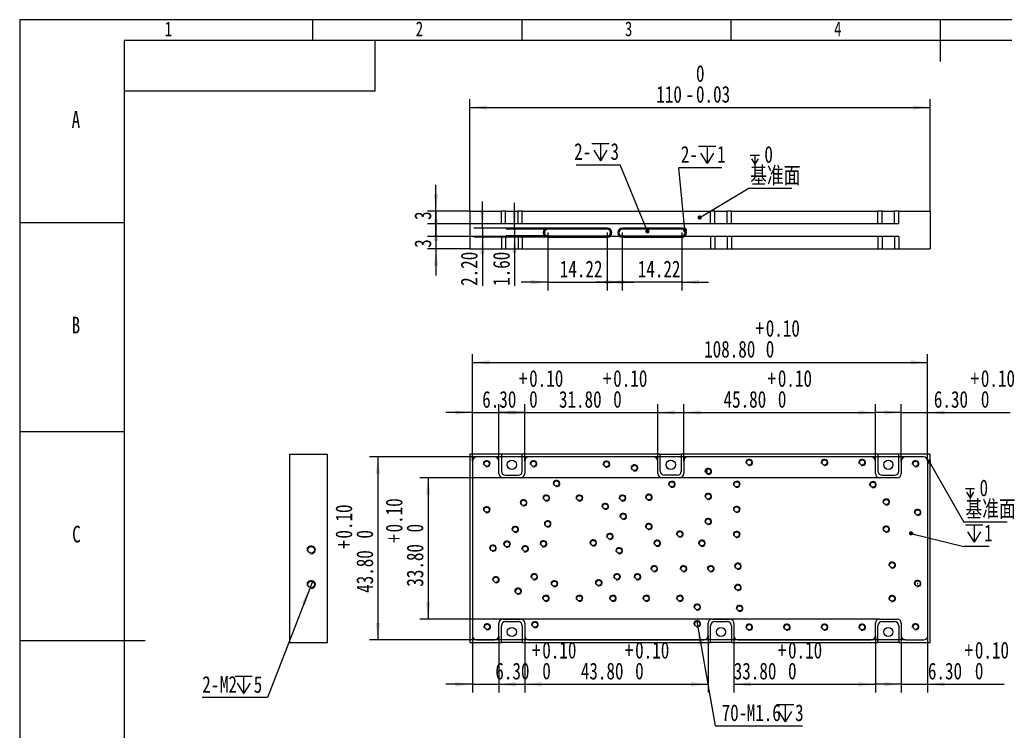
# Model space of a CAD drawing. Header units: millimetres. Extents: x 0 to 1361, y 0 to 298.
# Tile 2 of 5: x 0 to 235, y 127 to 297. Entities that reach past the tile are written whole.
import ezdxf

# ---------------------------------------------------------------- set-up
doc = ezdxf.new("R2010")
doc.units = ezdxf.units.MM
for name, color, linetype in [('10', 7, 'Continuous'), ('5', 7, 'Continuous'), ('9', 7, 'Continuous'), ('图框文字', 7, 'Continuous')]:
    doc.layers.add(name, color=color, linetype=linetype)
doc.styles.add('SLDTEXTSTYLE0', font='hyswlongfangsong.ttf', dxfattribs={"bigfont": 'bigfont'})
doc.styles.add('SLDTEXTSTYLE1', font='hyswlongfangsong.ttf')
doc.styles.get("Standard").update_dxf_attribs({"font": 'hyswlongfangsong.ttf'})
doc.dimstyles.new('SLDDIMSTYLE0', dxfattribs={"dimtxt": 4, "dimasz": 4.08, "dimexe": 0, "dimexo": 0.0625, "dimgap": 1, "dimtad": 2, "dimrnd": 1e-09, "dimzin": 4, "dimdsep": 46, "dimtxsty": 'SLDTEXTSTYLE1', "dimsah": 1, "dimcen": 0.09, "dimadec": 0, "dimazin": 1, "dimtol": 1, "dimtp": 0.1, "dimtfac": 1, "dimtofl": 0, "dimtmove": 0, "dimatfit": 3, "dimfxl": 1, "dimfrac": 2, "dimtolj": 1, "dimtzin": 0, "dimarcsym": 0})
doc.dimstyles.new('SLDDIMSTYLE1', dxfattribs={"dimtxt": 4, "dimasz": 4.08, "dimexe": 0, "dimexo": 0.0625, "dimgap": 1, "dimtad": 2, "dimrnd": 1e-09, "dimzin": 4, "dimdsep": 46, "dimtxsty": 'SLDTEXTSTYLE1', "dimsah": 1, "dimcen": 0.09, "dimadec": 0, "dimazin": 1, "dimtol": 1, "dimtp": 0.1, "dimtfac": 1, "dimtmove": 0, "dimatfit": 0, "dimfxl": 1, "dimfrac": 2, "dimtolj": 1, "dimtzin": 0, "dimarcsym": 0})
doc.dimstyles.new('SLDDIMSTYLE2', dxfattribs={"dimtxt": 4, "dimasz": 4.08, "dimexe": 0, "dimexo": 0.0625, "dimgap": 1, "dimtad": 2, "dimrnd": 1e-09, "dimzin": 12, "dimdsep": 46, "dimtxsty": 'SLDTEXTSTYLE1', "dimblk1": 'NONE', "dimsah": 1, "dimcen": 0, "dimadec": 0, "dimazin": 3, "dimtfac": 1, "dimtmove": 0, "dimatfit": 3, "dimldrblk": 'NONE', "dimfxl": 1, "dimfrac": 2, "dimtolj": 1, "dimtzin": 12, "dimarcsym": 0})
doc.dimstyles.new('SLDDIMSTYLE3', dxfattribs={"dimtxt": 0.18, "dimasz": 1.016, "dimexe": 0, "dimexo": 0.0625, "dimgap": 0, "dimtad": 0, "dimtih": 1, "dimtoh": 1, "dimdec": 0, "dimrnd": 1e-09, "dimzin": 0, "dimdsep": 46, "dimtxsty": 'Standard', "dimblk1": 'DOT', "dimblk2": 'DOT', "dimsah": 1, "dimcen": 0.09, "dimadec": 0, "dimazin": 0, "dimtfac": 1.016, "dimtdec": 0, "dimtofl": 0, "dimtmove": 0, "dimatfit": 3, "dimldrblk": 'DOT', "dimfxl": 1, "dimfrac": 2, "dimtolj": 1, "dimtzin": 0, "dimarcsym": 0})
doc.dimstyles.new('SLDDIMSTYLE4', dxfattribs={"dimtxt": 4, "dimasz": 4.08, "dimexe": 0, "dimexo": 0.0625, "dimgap": 1, "dimtad": 2, "dimrnd": 1e-09, "dimzin": 12, "dimdsep": 46, "dimtxsty": 'SLDTEXTSTYLE1', "dimsah": 1, "dimcen": 0.09, "dimadec": 0, "dimazin": 3, "dimtol": 1, "dimtm": 0.03, "dimtfac": 1, "dimtofl": 0, "dimtmove": 0, "dimatfit": 3, "dimfxl": 1, "dimfrac": 2, "dimtolj": 1, "dimarcsym": 0})
doc.dimstyles.new('SLDDIMSTYLE5', dxfattribs={"dimtxt": 4, "dimasz": 4.08, "dimexe": 0, "dimexo": 0.0625, "dimgap": 1, "dimtad": 2, "dimrnd": 1e-09, "dimzin": 12, "dimdsep": 46, "dimtxsty": 'SLDTEXTSTYLE1', "dimsah": 1, "dimcen": 0.09, "dimadec": 0, "dimazin": 3, "dimtfac": 1, "dimtmove": 0, "dimatfit": 0, "dimfxl": 1, "dimfrac": 2, "dimtolj": 1, "dimtzin": 12, "dimarcsym": 0})
doc.dimstyles.new('SLDDIMSTYLE6', dxfattribs={"dimtxt": 4, "dimasz": 4.08, "dimexe": 0, "dimexo": 0.0625, "dimgap": 1, "dimtad": 2, "dimrnd": 1e-09, "dimzin": 4, "dimdsep": 46, "dimtxsty": 'SLDTEXTSTYLE1', "dimsah": 1, "dimcen": 0.09, "dimadec": 0, "dimazin": 1, "dimtfac": 1, "dimtmove": 0, "dimatfit": 0, "dimfxl": 1, "dimfrac": 2, "dimtolj": 1, "dimtzin": 12, "dimarcsym": 0})

# ---------------------------------------------------------------- blocks, each defined once
blk = doc.blocks.new('_D')
at = {"layer": '图框文字', "transparency": 16777216}
for p, q in [((108.22, 191.41), (108.22, 217.01)), ((217.02, 191.41), (217.02, 217.01)), ((108.22, 215.01), (217.02, 215.01))]:
    blk.add_line(p, q, dxfattribs=at)
for points in [[(108.22, 215.01), (112.3, 214.51), (112.3, 215.52)], [(217.02, 215.01), (212.94, 215.52), (212.94, 214.51)]]:
    blk.add_solid(points, dxfattribs=at)
at = {"layer": '图框文字', "transparency": 16777216, "char_height": 4, "attachment_point": 1, "style": 'SLDTEXTSTYLE1'}
for s, insert in [('+', (175.86, 225.17)), ('0.10', (178.32, 225.17)), ('108.80', (163.59, 220.17)), ('0', (178.32, 220.19))]:
    blk.add_mtext(s, dxfattribs=dict(at, insert=insert))
blk = doc.blocks.new('_D_1')
at = {"layer": '图框文字', "transparency": 16777216}
for p, q in [((108.22, 191.41), (108.22, 205.01)), ((114.52, 191.41), (114.52, 205.01)), ((108.22, 203.01), (101.87, 203.01)), ((108.22, 203.01), (114.52, 203.01)), ((114.52, 203.01), (128.79, 203.01))]:
    blk.add_line(p, q, dxfattribs=at)
for points in [[(108.22, 203.01), (104.14, 203.52), (104.14, 202.51)], [(114.52, 203.01), (118.6, 202.51), (118.6, 203.52)]]:
    blk.add_solid(points, dxfattribs=at)
at = {"layer": '图框文字', "transparency": 16777216, "char_height": 4, "attachment_point": 1, "style": 'SLDTEXTSTYLE1'}
for s, insert in [('+', (119.31, 213.17)), ('0.10', (121.77, 213.17)), ('6.30', (110.55, 208.17)), ('0', (121.77, 208.19))]:
    blk.add_mtext(s, dxfattribs=dict(at, insert=insert))
blk = doc.blocks.new('_D_2')
at = {"layer": '图框文字', "transparency": 16777216}
for p, q in [((120.72, 191.41), (120.72, 205.01)), ((152.52, 191.41), (152.52, 205.01)), ((120.72, 203.01), (114.37, 203.01)), ((120.72, 203.01), (152.52, 203.01)), ((152.52, 203.01), (158.87, 203.01))]:
    blk.add_line(p, q, dxfattribs=at)
for points in [[(120.72, 203.01), (116.64, 203.52), (116.64, 202.51)], [(152.52, 203.01), (156.6, 202.51), (156.6, 203.52)]]:
    blk.add_solid(points, dxfattribs=at)
at = {"layer": '图框文字', "transparency": 16777216, "char_height": 4, "attachment_point": 1, "rotation": 360, "style": 'SLDTEXTSTYLE1'}
for s, insert in [('+', (139.4, 213.17)), ('0.10', (141.86, 213.17)), ('31.80', (128.89, 208.17)), ('0', (141.86, 208.19))]:
    blk.add_mtext(s, dxfattribs=dict(at, insert=insert))
blk = doc.blocks.new('_D_3')
at = {"layer": '图框文字', "transparency": 16777216}
for p, q in [((158.72, 191.41), (158.72, 205.01)), ((204.52, 191.41), (204.52, 205.01)), ((158.72, 203.01), (204.52, 203.01))]:
    blk.add_line(p, q, dxfattribs=at)
for points in [[(158.72, 203.01), (162.8, 202.51), (162.8, 203.52)], [(204.52, 203.01), (200.44, 203.52), (200.44, 202.51)]]:
    blk.add_solid(points, dxfattribs=at)
at = {"layer": '图框文字', "transparency": 16777216, "char_height": 4, "attachment_point": 1, "rotation": 360, "style": 'SLDTEXTSTYLE1'}
for s, insert in [('+', (178.74, 213.17)), ('0.10', (181.21, 213.17)), ('45.80', (168.23, 208.17)), ('0', (181.21, 208.19))]:
    blk.add_mtext(s, dxfattribs=dict(at, insert=insert))
blk = doc.blocks.new('_D_4')
at = {"layer": '图框文字', "transparency": 16777216}
for p, q in [((210.72, 191.41), (210.72, 205.01)), ((217.02, 191.41), (217.02, 205.01)), ((210.72, 203.01), (204.37, 203.01)), ((210.72, 203.01), (217.02, 203.01)), ((217.02, 203.01), (236.74, 203.01))]:
    blk.add_line(p, q, dxfattribs=at)
for points in [[(210.72, 203.01), (206.64, 203.52), (206.64, 202.51)], [(217.02, 203.01), (221.1, 202.51), (221.1, 203.52)]]:
    blk.add_solid(points, dxfattribs=at)
at = {"layer": '图框文字', "transparency": 16777216, "char_height": 4, "attachment_point": 1, "style": 'SLDTEXTSTYLE1'}
for s, insert in [('+', (227.27, 213.17)), ('0.10', (229.73, 213.17)), ('6.30', (218.5, 208.17)), ('0', (229.73, 208.19))]:
    blk.add_mtext(s, dxfattribs=dict(at, insert=insert))
blk = doc.blocks.new('_D_5')
at = {"layer": '图框文字', "transparency": 16777216}
for p, q in [((108.22, 149.61), (108.22, 136.01)), ((114.52, 149.61), (114.52, 136.01)), ((108.22, 138.01), (101.87, 138.01)), ((108.22, 138.01), (114.52, 138.01)), ((114.52, 138.01), (131.93, 138.01))]:
    blk.add_line(p, q, dxfattribs=at)
for points in [[(108.22, 138.01), (104.14, 138.52), (104.14, 137.51)], [(114.52, 138.01), (118.6, 137.51), (118.6, 138.52)]]:
    blk.add_solid(points, dxfattribs=at)
at = {"layer": '图框文字', "transparency": 16777216, "char_height": 4, "attachment_point": 1, "style": 'SLDTEXTSTYLE1'}
for s, insert in [('+', (122.45, 148.17)), ('0.10', (124.91, 148.17)), ('6.30', (113.69, 143.17)), ('0', (124.91, 143.19))]:
    blk.add_mtext(s, dxfattribs=dict(at, insert=insert))
blk = doc.blocks.new('_D_6')
at = {"layer": '图框文字', "transparency": 16777216}
for p, q in [((120.72, 149.61), (120.72, 136.01)), ((164.52, 149.61), (164.52, 136.01)), ((120.72, 138.01), (164.52, 138.01))]:
    blk.add_line(p, q, dxfattribs=at)
for points in [[(120.72, 138.01), (124.8, 137.51), (124.8, 138.52)], [(164.52, 138.01), (160.44, 138.52), (160.44, 137.51)]]:
    blk.add_solid(points, dxfattribs=at)
at = {"layer": '图框文字', "transparency": 16777216, "char_height": 4, "attachment_point": 1, "rotation": 0, "style": 'SLDTEXTSTYLE1'}
for s, insert in [('+', (144.64, 148.17)), ('0.10', (147.1, 148.17)), ('43.80', (134.12, 143.17)), ('0', (147.1, 143.19))]:
    blk.add_mtext(s, dxfattribs=dict(at, insert=insert))
blk = doc.blocks.new('_D_7')
at = {"layer": '图框文字', "transparency": 16777216}
for p, q in [((170.72, 149.61), (170.72, 136.01)), ((204.52, 149.61), (204.52, 136.01)), ((170.72, 138.01), (204.52, 138.01))]:
    blk.add_line(p, q, dxfattribs=at)
for points in [[(170.72, 138.01), (174.8, 137.51), (174.8, 138.52)], [(204.52, 138.01), (200.44, 138.52), (200.44, 137.51)]]:
    blk.add_solid(points, dxfattribs=at)
at = {"layer": '图框文字', "transparency": 16777216, "char_height": 4, "attachment_point": 1, "rotation": 0, "style": 'SLDTEXTSTYLE1'}
for s, insert in [('+', (181.19, 148.17)), ('0.10', (183.65, 148.17)), ('33.80', (170.67, 143.17)), ('0', (183.65, 143.19))]:
    blk.add_mtext(s, dxfattribs=dict(at, insert=insert))
blk = doc.blocks.new('_D_8')
at = {"layer": '图框文字', "transparency": 16777216}
for p, q in [((210.72, 149.61), (210.72, 136.01)), ((217.02, 149.61), (217.02, 136.01)), ((210.72, 138.01), (204.37, 138.01)), ((210.72, 138.01), (217.02, 138.01)), ((217.02, 138.01), (235.32, 138.01))]:
    blk.add_line(p, q, dxfattribs=at)
for points in [[(210.72, 138.01), (206.64, 138.52), (206.64, 137.51)], [(217.02, 138.01), (221.1, 137.51), (221.1, 138.52)]]:
    blk.add_solid(points, dxfattribs=at)
at = {"layer": '图框文字', "transparency": 16777216, "char_height": 4, "attachment_point": 1, "style": 'SLDTEXTSTYLE1'}
for s, insert in [('+', (225.84, 148.17)), ('0.10', (228.3, 148.17)), ('6.30', (217.08, 143.17)), ('0', (228.3, 143.19))]:
    blk.add_mtext(s, dxfattribs=dict(at, insert=insert))
blk = doc.blocks.new('_D_9')
at = {"layer": '图框文字', "transparency": 16777216}
for p, q in [((211.72, 192.41), (83.62, 192.41)), ((85.62, 192.41), (85.62, 148.61)), ((211.72, 148.61), (83.62, 148.61))]:
    blk.add_line(p, q, dxfattribs=at)
for points in [[(85.62, 192.41), (85.12, 188.33), (86.13, 188.33)], [(85.62, 148.61), (86.13, 152.69), (85.12, 152.69)]]:
    blk.add_solid(points, dxfattribs=at)
at = {"layer": '图框文字', "transparency": 16777216, "char_height": 4, "attachment_point": 1, "rotation": 90, "style": 'SLDTEXTSTYLE1'}
for s, insert in [('0.10', (75.47, 172.86)), ('0', (80.45, 172.86)), ('+', (75.47, 170.4)), ('43.80', (80.47, 159.88))]:
    blk.add_mtext(s, dxfattribs=dict(at, insert=insert))
blk = doc.blocks.new('_D_10')
at = {"layer": '图框文字', "transparency": 16777216}
for p, q in [((205.52, 187.41), (95.62, 187.41)), ((97.62, 187.41), (97.62, 153.61)), ((205.52, 153.61), (95.62, 153.61))]:
    blk.add_line(p, q, dxfattribs=at)
for points in [[(97.62, 187.41), (97.12, 183.33), (98.13, 183.33)], [(97.62, 153.61), (98.13, 157.69), (97.12, 157.69)]]:
    blk.add_solid(points, dxfattribs=at)
at = {"layer": '图框文字', "transparency": 16777216, "char_height": 4, "attachment_point": 1, "rotation": 90, "style": 'SLDTEXTSTYLE1'}
for s, insert in [('0.10', (87.47, 174.33)), ('0', (92.45, 174.33)), ('+', (87.47, 171.87)), ('33.80', (92.47, 161.35))]:
    blk.add_mtext(s, dxfattribs=dict(at, insert=insert))
blk = doc.blocks.new('SW_SYMBOL_HOLE_DEPTH')
at = {"layer": '图框文字', "color": 0}
for p, q in [((0, 875), (800, 875)), ((100, 555), (400, 75)), ((400, 875), (400, 75)), ((700, 555), (400, 75))]:
    blk.add_line(p, q, dxfattribs=at)
blk = doc.blocks.new('_D_11')
at = {"layer": '图框文字', "transparency": 16777216}
for p, q in [((161.83, 153.25), (162.1, 151.68)), ((162.1, 151.68), (166.2, 128.05)), ((166.2, 128.05), (187.09, 128.05))]:
    blk.add_line(p, q, dxfattribs=at)
blk.add_solid([(162.1, 151.68), (162.3, 147.57), (163.3, 147.74)], dxfattribs=at)
at = {"layer": '图框文字', "transparency": 16777216, "xscale": 0.00515627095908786, "yscale": 0.00515627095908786, "zscale": 0.00515627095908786}
blk.add_blockref('SW_SYMBOL_HOLE_DEPTH', (180.88, 128.64), dxfattribs=at)
at = {"layer": '图框文字', "transparency": 16777216, "char_height": 4, "attachment_point": 1, "style": 'SLDTEXTSTYLE1'}
for s, insert in [('70-', (167.78, 133.2)), ('M1.6', (173.76, 133.2)), ('3', (185.33, 133.2))]:
    blk.add_mtext(s, dxfattribs=dict(at, insert=insert))
blk = doc.blocks.new('_None')
blk = doc.blocks.new('SW_NOTE_0')
at = {"layer": '图框文字', "color": 0}
blk.add_line((10.38, 0), (0, 0), dxfattribs=at)
at = {"layer": '图框文字', "color": 0, "xscale": 0.002728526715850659, "yscale": 0.002728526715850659, "zscale": 0.002728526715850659}
blk.add_blockref('SW_SYMBOL_HOLE_DEPTH', (0.4, 5.62), dxfattribs=at)
at = {"layer": '图框文字', "color": 0, "char_height": 4, "attachment_point": 1}
for s, insert, style in [('0', (3.77, 10.2), 'SLDTEXTSTYLE1'), ('基准面', (0.4, 5.2), 'SLDTEXTSTYLE0')]:
    blk.add_mtext(s, dxfattribs=dict(at, insert=insert, style=style))
blk = doc.blocks.new('_Dot')
at = {"color": 0, "linetype": 'ByBlock', "lineweight": -2}
blk.add_line((-0.5, 0), (-1, 0), dxfattribs=at)
at = {"color": 0, "linetype": 'ByBlock', "const_width": 0.5}
blk.add_lwpolyline([(-0.25, 0, 1), (0.25, 0, 1)], format="xyb", close=True, dxfattribs=at)
blk = doc.blocks.new('SW_NOTE_0_1')
at = {"layer": '图框文字', "color": 0}
blk.add_line((6.1, 0), (0, 0), dxfattribs=at)
at = {"layer": '图框文字', "color": 0, "xscale": 0.00515627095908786, "yscale": 0.00515627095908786, "zscale": 0.00515627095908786}
blk.add_blockref('SW_SYMBOL_HOLE_DEPTH', (0.4, 0.68), dxfattribs=at)
at = {"layer": '图框文字', "color": 0, "insert": (4.85, 5.26), "char_height": 4, "attachment_point": 1, "style": 'SLDTEXTSTYLE1'}
blk.add_mtext('1', dxfattribs=at)
blk = doc.blocks.new('_D_21')
at = {"layer": '图框文字', "transparency": 16777216}
for p, q in [((70.03, 162.8), (69.31, 160.93)), ((69.31, 160.93), (59.27, 134.81)), ((59.27, 134.81), (43.63, 134.81))]:
    blk.add_line(p, q, dxfattribs=at)
blk.add_solid([(69.31, 160.93), (67.38, 157.31), (68.32, 156.94)], dxfattribs=at)
at = {"layer": '图框文字', "transparency": 16777216, "xscale": 0.00515627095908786, "yscale": 0.00515627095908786, "zscale": 0.00515627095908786}
blk.add_blockref('SW_SYMBOL_HOLE_DEPTH', (51.47, 135.41), dxfattribs=at)
at = {"layer": '图框文字', "transparency": 16777216, "char_height": 4, "attachment_point": 1, "style": 'SLDTEXTSTYLE1'}
for s, insert in [('2-', (43.63, 139.97)), ('M2', (47.85, 139.97)), ('5', (55.93, 139.97))]:
    blk.add_mtext(s, dxfattribs=dict(at, insert=insert))
blk = doc.blocks.new('_D_22')
at = {"layer": '图框文字', "transparency": 16777216}
for p, q in [((107.62, 251.16), (107.62, 277.98)), ((217.62, 251.16), (217.62, 277.98)), ((107.62, 275.98), (217.62, 275.98))]:
    blk.add_line(p, q, dxfattribs=at)
for points in [[(107.62, 275.98), (111.7, 275.47), (111.7, 276.49)], [(217.62, 275.98), (213.54, 276.49), (213.54, 275.47)]]:
    blk.add_solid(points, dxfattribs=at)
at = {"layer": '图框文字', "transparency": 16777216, "char_height": 4, "attachment_point": 1, "style": 'SLDTEXTSTYLE1'}
for s, insert in [('0', (161.65, 286.13)), ('110', (152.16, 281.14)), ('0.03', (161.65, 281.16)), ('-', (159.18, 281.16))]:
    blk.add_mtext(s, dxfattribs=dict(at, insert=insert))
blk = doc.blocks.new('_D_23')
at = {"layer": '图框文字', "transparency": 16777216}
for p, q in [((99.5, 251.16), (99.5, 257.51)), ((107.62, 251.16), (97.5, 251.16)), ((99.5, 251.16), (99.5, 248.16)), ((210.12, 248.16), (97.5, 248.16)), ((99.5, 248.16), (99.5, 241.81))]:
    blk.add_line(p, q, dxfattribs=at)
for points in [[(99.5, 251.16), (100.01, 255.24), (99, 255.24)], [(99.5, 248.16), (99, 244.08), (100.01, 244.08)]]:
    blk.add_solid(points, dxfattribs=at)
at = {"layer": '图框文字', "transparency": 16777216, "insert": (94.35, 249.09), "char_height": 4, "attachment_point": 1, "rotation": 90, "style": 'SLDTEXTSTYLE1'}
blk.add_mtext('3', dxfattribs=at)
blk = doc.blocks.new('_D_24')
at = {"layer": '图框文字', "transparency": 16777216}
for p, q in [((99.5, 245.16), (99.5, 251.51)), ((205.12, 245.16), (97.5, 245.16)), ((99.5, 245.16), (99.5, 242.16)), ((107.62, 242.16), (97.5, 242.16)), ((99.5, 242.16), (99.5, 235.81))]:
    blk.add_line(p, q, dxfattribs=at)
for points in [[(99.5, 245.16), (100.01, 249.24), (99, 249.24)], [(99.5, 242.16), (99, 238.08), (100.01, 238.08)]]:
    blk.add_solid(points, dxfattribs=at)
at = {"layer": '图框文字', "transparency": 16777216, "insert": (94.35, 242.42), "char_height": 4, "attachment_point": 1, "rotation": 90, "style": 'SLDTEXTSTYLE1'}
blk.add_mtext('3', dxfattribs=at)
blk = doc.blocks.new('_D_25')
at = {"layer": '图框文字', "transparency": 16777216}
for p, q in [((126.23, 246.06), (126.23, 232.21)), ((140.45, 246.06), (140.45, 232.21)), ((126.23, 234.21), (119.88, 234.21)), ((126.23, 234.21), (140.45, 234.21)), ((140.45, 234.21), (146.8, 234.21))]:
    blk.add_line(p, q, dxfattribs=at)
for points in [[(126.23, 234.21), (122.15, 234.72), (122.15, 233.7)], [(140.45, 234.21), (144.53, 233.7), (144.53, 234.72)]]:
    blk.add_solid(points, dxfattribs=at)
at = {"layer": '图框文字', "transparency": 16777216, "insert": (129.09, 239.37), "char_height": 4, "attachment_point": 1, "rotation": 359.9997, "style": 'SLDTEXTSTYLE1'}
blk.add_mtext('14.22', dxfattribs=at)
blk = doc.blocks.new('_D_26')
at = {"layer": '图框文字', "transparency": 16777216}
for p, q in [((144.04, 246.06), (144.04, 232.21)), ((158.26, 246.06), (158.26, 232.21)), ((144.04, 234.21), (137.69, 234.21)), ((158.26, 234.21), (144.04, 234.21)), ((158.26, 234.21), (164.61, 234.21))]:
    blk.add_line(p, q, dxfattribs=at)
for points in [[(144.04, 234.21), (139.96, 234.72), (139.96, 233.7)], [(158.26, 234.21), (162.34, 233.7), (162.34, 234.72)]]:
    blk.add_solid(points, dxfattribs=at)
at = {"layer": '图框文字', "transparency": 16777216, "insert": (147.73, 239.37), "char_height": 4, "attachment_point": 1, "rotation": 359.9997, "style": 'SLDTEXTSTYLE1'}
blk.add_mtext('14.22', dxfattribs=at)
blk = doc.blocks.new('_D_27')
at = {"layer": '图框文字', "transparency": 16777216}
for p, q in [((118.27, 246.86), (118.27, 253.21)), ((126.23, 246.86), (116.27, 246.86)), ((126.23, 245.26), (116.27, 245.26)), ((118.27, 246.86), (118.27, 245.26)), ((118.27, 245.26), (118.27, 233.32))]:
    blk.add_line(p, q, dxfattribs=at)
for points in [[(118.27, 246.86), (118.78, 250.94), (117.76, 250.94)], [(118.27, 245.26), (117.76, 241.18), (118.78, 241.18)]]:
    blk.add_solid(points, dxfattribs=at)
at = {"layer": '图框文字', "transparency": 16777216, "insert": (113.12, 233.32), "char_height": 4, "attachment_point": 1, "rotation": 90, "style": 'SLDTEXTSTYLE1'}
blk.add_mtext('1.60', dxfattribs=at)
blk = doc.blocks.new('_D_28')
at = {"layer": '图框文字', "transparency": 16777216}
for p, q in [((110.58, 247.16), (110.58, 253.51)), ((126.23, 247.16), (108.58, 247.16)), ((110.58, 247.16), (110.58, 244.96)), ((126.23, 244.96), (108.58, 244.96)), ((110.58, 244.96), (110.58, 233.32))]:
    blk.add_line(p, q, dxfattribs=at)
for points in [[(110.58, 247.16), (111.09, 251.24), (110.07, 251.24)], [(110.58, 244.96), (110.07, 240.88), (111.09, 240.88)]]:
    blk.add_solid(points, dxfattribs=at)
at = {"layer": '图框文字', "transparency": 16777216, "insert": (105.42, 233.32), "char_height": 4, "attachment_point": 1, "rotation": 89.9997, "style": 'SLDTEXTSTYLE1'}
blk.add_mtext('2.20', dxfattribs=at)
blk = doc.blocks.new('SW_NOTE_0_4')
at = {"layer": '图框文字', "color": 0}
blk.add_line((10.38, 0), (0, 0), dxfattribs=at)
at = {"layer": '图框文字', "color": 0, "xscale": 0.002728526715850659, "yscale": 0.002728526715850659, "zscale": 0.002728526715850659}
blk.add_blockref('SW_SYMBOL_HOLE_DEPTH', (0.46, 5.6), dxfattribs=at)
at = {"layer": '图框文字', "color": 0, "char_height": 4, "attachment_point": 1}
for s, insert, style in [('0', (3.84, 10.19), 'SLDTEXTSTYLE1'), ('基准面', (0.46, 5.19), 'SLDTEXTSTYLE0')]:
    blk.add_mtext(s, dxfattribs=dict(at, insert=insert, style=style))
blk = doc.blocks.new('SW_NOTE_0_5')
at = {"layer": '图框文字', "color": 0}
blk.add_line((10.32, 0), (0, 0), dxfattribs=at)
at = {"layer": '图框文字', "color": 0, "xscale": 0.00515627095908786, "yscale": 0.00515627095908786, "zscale": 0.00515627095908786}
blk.add_blockref('SW_SYMBOL_HOLE_DEPTH', (4.72, 0.61), dxfattribs=at)
at = {"layer": '图框文字', "color": 0, "char_height": 4, "attachment_point": 1, "style": 'SLDTEXTSTYLE1'}
for s, insert in [('2-', (0.5, 5.19)), ('1', (9.17, 5.19))]:
    blk.add_mtext(s, dxfattribs=dict(at, insert=insert))
blk = doc.blocks.new('SW_NOTE_0_6')
at = {"layer": '图框文字', "color": 0}
blk.add_line((-10.55, 0), (0, 0), dxfattribs=at)
at = {"layer": '图框文字', "color": 0, "xscale": 0.00515627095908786, "yscale": 0.00515627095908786, "zscale": 0.00515627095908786}
blk.add_blockref('SW_SYMBOL_HOLE_DEPTH', (-6.81, 0.6), dxfattribs=at)
at = {"layer": '图框文字', "color": 0, "char_height": 4, "attachment_point": 1, "style": 'SLDTEXTSTYLE1'}
for s, insert in [('2-', (-11.03, 5.18)), ('3', (-2.35, 5.18))]:
    blk.add_mtext(s, dxfattribs=dict(at, insert=insert))

msp = doc.modelspace()

# ---------------------------------------------------------------- linework, layer by layer
at = {"color": 7, "linetype": 'Continuous', "lineweight": 25}
for p, q in [((107.623, 251.16), (107.623, 242.16)), ((107.623, 251.16), (115.123, 251.16)), ((115.123, 248.16), (115.123, 251.16)), ((116.123, 251.16), (115.123, 251.16)), ((116.123, 248.16), (116.123, 251.16)), ((116.123, 251.16), (119.123, 251.16)), ((119.123, 248.16), (119.123, 251.16)), ((120.123, 251.16), (119.123, 251.16)), ((120.123, 248.16), (120.123, 251.16)), ((120.123, 251.16), (165.123, 251.16)), ((120.123, 248.16), (120.123, 251.16)), ((120.123, 251.16), (120.123, 251.16)), ((165.123, 248.16), (165.123, 251.16)), ((166.123, 251.16), (165.123, 251.16)), ((166.123, 248.16), (166.123, 251.16)), ((166.123, 251.16), (169.123, 251.16)), ((169.123, 248.16), (169.123, 251.16)), ((170.123, 251.16), (169.123, 251.16)), ((170.123, 248.16), (170.123, 251.16)), ((170.123, 251.16), (205.123, 251.16)), ((170.123, 248.16), (170.123, 251.16)), ((170.123, 251.16), (170.123, 251.16)), ((205.123, 248.16), (205.123, 251.16)), ((206.123, 251.16), (205.123, 251.16)), ((206.123, 248.16), (206.123, 251.16)), ((206.123, 251.16), (209.123, 251.16)), ((209.123, 248.16), (209.123, 251.16)), ((210.123, 251.16), (209.123, 251.16)), ((210.123, 248.16), (210.123, 251.16)), ((210.123, 251.16), (217.623, 251.16)), ((210.123, 248.16), (210.123, 251.16)), ((210.123, 251.16), (210.123, 251.16)), ((217.623, 251.16), (217.623, 242.16)), ((120.123, 248.16), (115.123, 248.16)), ((120.123, 248.16), (120.123, 248.16)), ((140.452, 247.16), (126.232, 247.16)), ((158.257, 247.16), (144.037, 247.16)), ((170.123, 248.16), (165.123, 248.16)), ((170.123, 248.16), (170.123, 248.16)), ((210.123, 248.16), (205.123, 248.16)), ((210.123, 248.16), (210.123, 248.16)), ((120.123, 245.16), (115.123, 245.16)), ((115.123, 245.16), (115.123, 242.16)), ((116.123, 245.16), (116.123, 242.16)), ((119.123, 245.16), (119.123, 242.16)), ((120.123, 245.16), (120.123, 242.16)), ((120.123, 245.16), (120.123, 242.16)), ((120.123, 245.16), (120.123, 245.16)), ((140.462, 246.86), (126.232, 246.86)), ((126.232, 245.26), (140.452, 245.26)), ((126.232, 244.96), (140.452, 244.96)), ((158.267, 246.86), (144.037, 246.86)), ((144.037, 245.26), (158.257, 245.26)), ((144.037, 244.96), (158.257, 244.96)), ((170.123, 245.16), (165.123, 245.16)), ((165.123, 245.16), (165.123, 242.16)), ((166.123, 245.16), (166.123, 242.16)), ((169.123, 245.16), (169.123, 242.16)), ((170.123, 245.16), (170.123, 242.16)), ((170.123, 245.16), (170.123, 242.16)), ((170.123, 245.16), (170.123, 245.16)), ((210.123, 245.16), (205.123, 245.16)), ((205.123, 245.16), (205.123, 242.16)), ((206.123, 245.16), (206.123, 242.16)), ((209.123, 245.16), (209.123, 242.16)), ((210.123, 245.16), (210.123, 242.16)), ((210.123, 245.16), (210.123, 242.16)), ((210.123, 245.16), (210.123, 245.16)), ((107.623, 242.16), (115.123, 242.16)), ((115.123, 242.16), (116.123, 242.16)), ((116.123, 242.16), (119.123, 242.16)), ((119.123, 242.16), (120.123, 242.16)), ((120.123, 242.16), (165.123, 242.16)), ((120.123, 242.16), (120.123, 242.16)), ((165.123, 242.16), (166.123, 242.16)), ((166.123, 242.16), (169.123, 242.16)), ((169.123, 242.16), (170.123, 242.16)), ((170.123, 242.16), (205.123, 242.16)), ((170.123, 242.16), (170.123, 242.16)), ((205.123, 242.16), (206.123, 242.16)), ((206.123, 242.16), (209.123, 242.16)), ((209.123, 242.16), (210.123, 242.16)), ((210.123, 242.16), (217.623, 242.16)), ((210.123, 242.16), (210.123, 242.16)), ((64.574, 148.015), (64.574, 193.015)), ((64.574, 193.015), (73.574, 193.015)), ((73.574, 148.015), (73.574, 193.015)), ((107.623, 193.015), (107.623, 148.015)), ((115.123, 193.015), (107.623, 193.015)), ((115.123, 193.015), (115.123, 189.015)), ((120.123, 193.015), (115.123, 193.015)), ((120.123, 189.015), (120.123, 193.015)), ((153.123, 193.015), (120.123, 193.015)), ((153.123, 189.015), (153.123, 193.015)), ((153.123, 193.015), (158.123, 193.015)), ((158.123, 193.015), (158.123, 189.015)), ((205.123, 193.015), (158.123, 193.015)), ((205.123, 193.015), (205.123, 189.015)), ((210.123, 193.015), (205.123, 193.015)), ((210.123, 189.015), (210.123, 193.015)), ((217.623, 193.015), (210.123, 193.015)), ((217.623, 148.015), (217.623, 193.015)), ((108.223, 191.415), (108.223, 149.615)), ((113.523, 192.415), (109.223, 192.415)), ((114.523, 188.415), (114.523, 191.415)), ((120.723, 191.415), (120.723, 188.415)), ((151.523, 192.415), (121.723, 192.415)), ((152.523, 188.415), (152.523, 191.415)), ((158.723, 191.415), (158.723, 188.415)), ((203.523, 192.415), (159.723, 192.415)), ((204.523, 188.415), (204.523, 191.415)), ((210.723, 191.415), (210.723, 188.415)), ((216.023, 192.415), (211.723, 192.415)), ((217.023, 149.615), (217.023, 191.415)), ((119.723, 187.415), (115.523, 187.415)), ((116.123, 188.015), (119.123, 188.015)), ((157.723, 187.415), (153.523, 187.415)), ((157.123, 188.015), (154.123, 188.015)), ((209.723, 187.415), (205.523, 187.415)), ((206.123, 188.015), (209.123, 188.015)), ((115.523, 153.615), (119.723, 153.615)), ((116.123, 153.015), (119.123, 153.015)), ((165.523, 153.615), (169.723, 153.615)), ((166.123, 153.015), (169.123, 153.015)), ((205.523, 153.615), (209.723, 153.615)), ((206.123, 153.015), (209.123, 153.015)), ((114.523, 149.615), (114.523, 152.615)), ((115.123, 148.015), (115.123, 152.015)), ((120.123, 152.015), (120.123, 148.015)), ((120.723, 152.615), (120.723, 149.615)), ((164.523, 149.615), (164.523, 152.615)), ((165.123, 148.015), (165.123, 152.015)), ((170.123, 152.015), (170.123, 148.015)), ((170.723, 152.615), (170.723, 149.615)), ((204.523, 149.615), (204.523, 152.615)), ((205.123, 148.015), (205.123, 152.015)), ((210.123, 152.015), (210.123, 148.015)), ((210.723, 152.615), (210.723, 149.615)), ((109.223, 148.615), (113.523, 148.615)), ((121.723, 148.615), (163.523, 148.615)), ((171.723, 148.615), (203.523, 148.615)), ((211.723, 148.615), (216.023, 148.615)), ((64.574, 148.015), (73.574, 148.015)), ((107.623, 148.015), (115.123, 148.015)), ((120.123, 148.015), (115.123, 148.015)), ((120.123, 148.015), (165.123, 148.015)), ((170.123, 148.015), (165.123, 148.015)), ((170.123, 148.015), (205.123, 148.015)), ((210.123, 148.015), (205.123, 148.015)), ((210.123, 148.015), (217.623, 148.015))]:
    msp.add_line(p, q, dxfattribs=at)
for centre, radius in [((111.623, 190.765), 0.625), ((117.623, 190.515), 1.1), ((122.823, 190.765), 0.625), ((140.248, 190.665), 0.625), ((155.623, 190.515), 1.1), ((174.373, 191.065), 0.625), ((192.373, 191.065), 0.625), ((201.373, 191.065), 0.625), ((207.623, 190.515), 1.1), ((214.123, 190.765), 0.625), ((146.923, 189.765), 0.625), ((164.573, 188.94), 0.625), ((128.323, 186.04), 0.625), ((155.873, 185.84), 0.625), ((171.373, 185.84), 0.625), ((203.923, 185.765), 0.625), ((164.573, 182.94), 0.625), ((120.448, 181.415), 0.625), ((125.873, 182.565), 0.625), ((133.773, 182.565), 0.625), ((144.073, 182.565), 0.625), ((150.373, 182.74), 0.625), ((207.123, 181.615), 0.625), ((111.623, 179.765), 0.625), ((139.973, 180.565), 0.625), ((171.373, 179.84), 0.625), ((214.623, 179.115), 0.625), ((126.198, 176.365), 0.625), ((144.273, 178.165), 0.625), ((164.573, 176.94), 0.625), ((118.448, 175.065), 0.625), ((150.373, 175.74), 0.625), ((157.773, 173.94), 0.625), ((171.373, 173.84), 0.625), ((207.123, 175.115), 0.625), ((116.473, 171.515), 0.625), ((125.198, 171.615), 0.625), ((137.098, 171.815), 0.625), ((141.073, 173.365), 0.625), ((152.373, 171.74), 0.625), ((163.073, 171.74), 0.625), ((69.674, 170.165), 0.8), ((113.123, 170.565), 0.625), ((120.823, 170.415), 0.625), ((143.273, 169.965), 0.625), ((208.523, 166.515), 0.625), ((151.673, 165.64), 0.625), ((158.673, 165.64), 0.625), ((165.173, 165.64), 0.625), ((171.673, 166.24), 0.625), ((69.674, 161.865), 0.8), ((113.823, 163.015), 0.625), ((122.998, 163.715), 0.625), ((127.798, 162.065), 0.625), ((138.398, 162.265), 0.625), ((142.773, 163.715), 0.625), ((147.673, 163.715), 0.625), ((214.623, 162.115), 0.625), ((119.123, 160.265), 0.625), ((171.673, 161.14), 0.625), ((125.773, 158.565), 0.625), ((133.773, 158.565), 0.625), ((141.773, 158.565), 0.625), ((149.773, 158.565), 0.625), ((157.773, 158.565), 0.625), ((208.523, 158.515), 0.625), ((161.963, 156.465), 0.625), ((172.073, 156.165), 0.625), ((161.963, 152.465), 0.625), ((111.723, 151.765), 0.625), ((117.623, 150.515), 1.1), ((123.123, 152.269), 0.625), ((167.623, 150.515), 1.1), ((174.373, 151.665), 0.625), ((183.373, 151.665), 0.625), ((192.373, 151.665), 0.625), ((201.373, 151.665), 0.625), ((207.623, 150.515), 1.1), ((214.123, 151.765), 0.625)]:
    msp.add_circle(centre, radius, dxfattribs=at)
for centre, radius, start, end in [((126.232, 246.06), 1.1, 89.99973, 269.99973), ((140.452, 246.06), 1.1, 269.99973, 89.99973), ((144.037, 246.06), 1.1, 89.99973, 269.99973), ((158.257, 246.06), 1.1, 269.99973, 89.99973), ((126.232, 246.06), 0.8, 89.99962, 270.00038), ((140.452, 246.06), 0.8, 270.00193, 89.25172), ((144.037, 246.06), 0.8, 89.99962, 270.00038), ((158.257, 246.06), 0.8, 270.00193, 89.25172), ((109.223, 191.415), 1, 90, 180), ((113.523, 191.415), 1, 0, 90), ((121.723, 191.415), 1, 90, 179.99999), ((151.523, 191.415), 1, 0, 90), ((159.723, 191.415), 1, 90, 179.99999), ((203.523, 191.415), 1, 0, 90), ((211.723, 191.415), 1, 90, 179.99999), ((216.023, 191.415), 1, 0, 90), ((115.523, 188.415), 1, 180, 270), ((116.123, 189.015), 1, 180, 270), ((119.123, 189.015), 1, 270, 359.99999), ((119.723, 188.415), 1, 270, 359.99999), ((153.523, 188.415), 1, 180, 270), ((154.123, 189.015), 1, 180, 270), ((157.123, 189.015), 1, 270, 359.99999), ((157.723, 188.415), 1, 270, 359.99999), ((205.523, 188.415), 1, 180, 270), ((206.123, 189.015), 1, 180, 270), ((209.123, 189.015), 1, 270, 359.99999), ((209.723, 188.415), 1, 270, 359.99999), ((115.523, 152.615), 1, 90, 180), ((116.123, 152.015), 1, 90, 180), ((119.123, 152.015), 1, 0.00001, 90), ((119.723, 152.615), 1, 0.00001, 90), ((165.523, 152.615), 1, 90, 180), ((166.123, 152.015), 1, 90, 180), ((169.123, 152.015), 1, 0.00001, 90), ((169.723, 152.615), 1, 0.00001, 90), ((205.523, 152.615), 1, 90, 180), ((206.123, 152.015), 1, 90, 180), ((209.123, 152.015), 1, 0.00001, 90), ((209.723, 152.615), 1, 0.00001, 90), ((109.223, 149.615), 1, 180, 270), ((113.523, 149.615), 1, 270, 0), ((121.723, 149.615), 1, 180.00001, 270), ((163.523, 149.615), 1, 270, 0), ((171.723, 149.615), 1, 180.00001, 270), ((203.523, 149.615), 1, 270, 0), ((211.723, 149.615), 1, 180.00001, 270), ((216.023, 149.615), 1, 270, 0)]:
    msp.add_arc(centre, radius, start, end, dxfattribs=at)
at = {"color": 7, "linetype": 'Continuous', "lineweight": 18}
for centre, radius in [((111.623, 190.765), 0.8), ((122.823, 190.765), 0.8), ((140.248, 190.665), 0.8), ((174.373, 191.065), 0.8), ((192.373, 191.065), 0.8), ((201.373, 191.065), 0.8), ((214.123, 190.765), 0.8), ((146.923, 189.765), 0.8), ((164.573, 188.94), 0.8), ((128.323, 186.04), 0.8), ((155.873, 185.84), 0.8), ((171.373, 185.84), 0.8), ((203.923, 185.765), 0.8), ((164.573, 182.94), 0.8), ((120.448, 181.415), 0.8), ((125.873, 182.565), 0.8), ((133.773, 182.565), 0.8), ((139.973, 180.565), 0.8), ((144.073, 182.565), 0.8), ((150.373, 182.74), 0.8), ((207.123, 181.615), 0.8), ((111.623, 179.765), 0.8), ((144.273, 178.165), 0.8), ((171.373, 179.84), 0.8), ((214.623, 179.115), 0.8), ((126.198, 176.365), 0.8), ((150.373, 175.74), 0.8), ((164.573, 176.94), 0.8), ((118.448, 175.065), 0.8), ((141.073, 173.365), 0.8), ((157.773, 173.94), 0.8), ((171.373, 173.84), 0.8), ((207.123, 175.115), 0.8), ((116.473, 171.515), 0.8), ((125.198, 171.615), 0.8), ((137.098, 171.815), 0.8), ((152.373, 171.74), 0.8), ((163.073, 171.74), 0.8), ((69.674, 170.165), 1), ((113.123, 170.565), 0.8), ((120.823, 170.415), 0.8), ((143.273, 169.965), 0.8), ((208.523, 166.515), 0.8), ((151.673, 165.64), 0.8), ((158.673, 165.64), 0.8), ((165.173, 165.64), 0.8), ((171.673, 166.24), 0.8), ((69.674, 161.865), 1), ((113.823, 163.015), 0.8), ((122.998, 163.715), 0.8), ((127.798, 162.065), 0.8), ((138.398, 162.265), 0.8), ((142.773, 163.715), 0.8), ((147.673, 163.715), 0.8), ((214.623, 162.115), 0.8), ((119.123, 160.265), 0.8), ((171.673, 161.14), 0.8), ((125.773, 158.565), 0.8), ((133.773, 158.565), 0.8), ((141.773, 158.565), 0.8), ((149.773, 158.565), 0.8), ((157.773, 158.565), 0.8), ((208.523, 158.515), 0.8), ((161.963, 156.465), 0.8), ((172.073, 156.165), 0.8), ((123.123, 152.269), 0.8), ((161.963, 152.465), 0.8), ((111.723, 151.765), 0.8), ((174.373, 151.665), 0.8), ((183.373, 151.665), 0.8), ((192.373, 151.665), 0.8), ((201.373, 151.665), 0.8), ((214.123, 151.765), 0.8)]:
    msp.add_arc(centre, radius, 255, 195, dxfattribs=at)
at = {"color": 7, "linetype": 'Continuous', "lineweight": 25}
for points, knots in [([(164.267, 189.485), (164.262, 189.399), (164.253, 189.312), (164.235, 189.131), (164.227, 189.037), (164.227, 188.843), (164.235, 188.749), (164.253, 188.568), (164.262, 188.481), (164.267, 188.395)], [0, 0, 0, 0, 0.25, 0.25, 0.5, 0.5, 0.75, 0.75, 1, 1, 1, 1]), ([(214.555, 162.074), (214.555, 162.081), (214.555, 162.088), (214.557, 162.095), (214.559, 162.103), (214.562, 162.111), (214.566, 162.118), (214.571, 162.125), (214.577, 162.132), (214.584, 162.138), (214.589, 162.142), (214.596, 162.146), (214.603, 162.148), (214.609, 162.151), (214.617, 162.152), (214.624, 162.152), (214.631, 162.152), (214.638, 162.151), (214.644, 162.149), (214.65, 162.146), (214.656, 162.143), (214.661, 162.14), (214.667, 162.135), (214.672, 162.13), (214.676, 162.125), (214.681, 162.118), (214.685, 162.111), (214.688, 162.103), (214.691, 162.095), (214.692, 162.086), (214.692, 162.077), (214.691, 162.068), (214.689, 162.06), (214.686, 162.052), (214.683, 162.045), (214.678, 162.038), (214.673, 162.032), (214.667, 162.027), (214.661, 162.022), (214.655, 162.019), (214.648, 162.016), (214.641, 162.014), (214.633, 162.012), (214.625, 162.011), (214.618, 162.012), (214.61, 162.013), (214.602, 162.015), (214.595, 162.017), (214.588, 162.021), (214.582, 162.025), (214.576, 162.03), (214.571, 162.036), (214.566, 162.042), (214.562, 162.048), (214.56, 162.055), (214.557, 162.061), (214.556, 162.067), (214.555, 162.074)], [0, 0, 0, 0, 0.00002162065, 0.00002162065, 0.00002162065, 0.00004763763, 0.00004763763, 0.00004763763, 0.00007541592, 0.00007541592, 0.00007541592, 0.00009750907, 0.00009750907, 0.00009750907, 0.00011978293, 0.00011978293, 0.00011978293, 0.00013938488, 0.00013938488, 0.00013938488, 0.00015889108, 0.00015889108, 0.00015889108, 0.00018090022, 0.00018090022, 0.00018090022, 0.0002064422, 0.0002064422, 0.0002064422, 0.00023421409, 0.00023421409, 0.00023421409, 0.00026098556, 0.00026098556, 0.00026098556, 0.00028509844, 0.00028509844, 0.00028509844, 0.00030764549, 0.00030764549, 0.00030764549, 0.00033015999, 0.00033015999, 0.00033015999, 0.00035329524, 0.00035329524, 0.00035329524, 0.00037676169, 0.00037676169, 0.00037676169, 0.00039983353, 0.00039983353, 0.00039983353, 0.00042228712, 0.00042228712, 0.00042228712, 0.0004422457, 0.0004422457, 0.0004422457, 0.0004422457])]:
    msp.add_open_spline(points, degree=3, knots=knots, dxfattribs=at)
at = {"layer": '5'}
for p, q in [((70, 297), (70, 292)), ((120, 297), (120, 292)), ((170, 297), (170, 292)), ((0, 248.5), (25, 248.5)), ((0, 198.5), (25, 198.5))]:
    msp.add_line(p, q, dxfattribs=at)
at = {"layer": '5', "lineweight": 25}
for p, q in [((220, 297), (220, 287)), ((0, 148.5), (30, 148.5))]:
    msp.add_line(p, q, dxfattribs=at)
at = {"layer": '5', "color": 7, "lineweight": 25}
for p, q in [((415, 292), (25, 292)), ((25, 292), (25, 5)), ((85, 280), (85, 292)), ((25, 280), (85, 280))]:
    msp.add_line(p, q, dxfattribs=at)
at = {"layer": '9', "color": 7}
for p, q in [((420, 297), (0, 297)), ((0, 297), (0, 0))]:
    msp.add_line(p, q, dxfattribs=at)

# ---------------------------------------------------------------- block references
at = {"layer": '图框文字'}
for name, p in [('SW_NOTE_0_6', (143.554, 262.283)), ('SW_NOTE_0_5', (157.525, 261.59)), ('SW_NOTE_0_4', (174.154, 256.59)), ('SW_NOTE_0', (225.655, 176.798)), ('SW_NOTE_0_1', (225.655, 170.943))]:
    msp.add_blockref(name, p, dxfattribs=at)

# ---------------------------------------------------------------- texts
at = {"layer": '10', "attachment_point": 2, "style": 'SLDTEXTSTYLE1'}
for s, insert, char_height in [('1', (35.544, 296.552), 3.5), ('2', (95.544, 296.552), 3.5), ('3', (145.544, 296.552), 3.5), ('4', (195.544, 296.552), 3.5), ('A', (13.437, 275.12), 4), ('B', (13.437, 225.928), 4), ('C', (13.56, 175.928), 4)]:
    msp.add_mtext(s, dxfattribs=dict(at, insert=insert, char_height=char_height))

# ---------------------------------------------------------------- dimensions: what is measured, and where the dimension line sits
at = {"layer": '图框文字'}
for base, p1, p2, dimstyle, picture, middle in [((217.623, 275.983), (107.623, 251.16), (217.623, 251.16), 'SLDDIMSTYLE4', '_D_22', (160.415, 275.983)), ((217.023, 215.015), (108.223, 191.415), (217.023, 191.415), 'SLDDIMSTYLE0', '_D', (174.465, 215.015)), ((114.523, 203.015), (108.223, 191.415), (114.523, 191.415), 'SLDDIMSTYLE1', '_D_1', (119.666, 203.015)), ((217.023, 203.015), (210.723, 191.415), (217.023, 191.415), 'SLDDIMSTYLE1', '_D_4', (227.623, 203.015)), ((114.523, 138.015), (108.223, 149.615), (114.523, 149.615), 'SLDDIMSTYLE1', '_D_5', (122.811, 138.015)), ((217.023, 138.015), (210.723, 149.615), (217.023, 149.615), 'SLDDIMSTYLE1', '_D_8', (226.196, 138.015))]:
    dim = msp.add_linear_dim(base=base, p1=p1, p2=p2, dimstyle=dimstyle, dxfattribs=at)
    dim.commit()
    dim.dimension.update_dxf_attribs({"geometry": picture, "text_midpoint": middle, "dimtype": 160})
for base, p1, p2, angle, dimstyle, picture, middle in [((99.505, 248.16), (107.623, 251.16), (210.123, 248.16), 90, 'SLDDIMSTYLE5', '_D_23', (99.505, 249.964)), ((110.581, 244.96), (126.232, 247.16), (126.232, 244.96), 89.99973, 'SLDDIMSTYLE6', '_D_28', (110.581, 236.827)), ((118.272, 245.26), (126.232, 246.86), (126.232, 245.26), 90, 'SLDDIMSTYLE6', '_D_27', (118.272, 236.827)), ((99.505, 242.16), (205.123, 245.16), (107.623, 242.16), 90, 'SLDDIMSTYLE5', '_D_24', (99.505, 243.294)), ((140.452, 234.211), (126.232, 246.06), (140.452, 246.06), 359.99973, 'SLDDIMSTYLE5', '_D_25', (133.473, 234.211)), ((144.036, 234.211), (158.257, 246.06), (144.037, 246.06), 359.99973, 'SLDDIMSTYLE5', '_D_26', (152.117, 234.211)), ((152.523, 203.015), (120.723, 191.415), (152.523, 191.415), 359.99999, 'SLDDIMSTYLE1', '_D_2', (138.883, 203.015)), ((204.523, 203.015), (158.723, 191.415), (204.523, 191.415), 359.99999, 'SLDDIMSTYLE0', '_D_3', (178.225, 203.015)), ((85.623, 148.615), (211.723, 192.415), (211.723, 148.615), 90, 'SLDDIMSTYLE0', '_D_9', (85.623, 169.878)), ((97.623, 153.615), (205.523, 187.415), (205.523, 153.615), 90, 'SLDDIMSTYLE0', '_D_10', (97.623, 171.351)), ((164.523, 138.015), (120.723, 149.615), (164.523, 149.615), 0.00001, 'SLDDIMSTYLE0', '_D_6', (144.12, 138.015)), ((204.523, 138.015), (170.723, 149.615), (204.523, 149.615), 0.00001, 'SLDDIMSTYLE0', '_D_7', (180.667, 138.015))]:
    dim = msp.add_linear_dim(base=base, p1=p1, p2=p2, angle=angle, dimstyle=dimstyle, dxfattribs=at)
    dim.commit()
    dim.dimension.update_dxf_attribs({"geometry": picture, "text_midpoint": middle, "dimtype": 160})
for p1, p2, text, picture, middle in [((70.032, 162.798), (69.315, 160.932), '2-M2{\\fGDT;x}5', '_D_21', (50.655, 137.286)), ((161.827, 153.253), (162.1, 151.677), '70-M1.6{\\fGDT;x}3', '_D_11', (177.436, 130.523))]:
    dim = msp.add_diameter_dim_2p(p1=p1, p2=p2, text=text, dimstyle='SLDDIMSTYLE2', override={"dimpost": '<>'}, dxfattribs=at)
    dim.commit()
    dim.dimension.update_dxf_attribs({"geometry": picture, "text_midpoint": middle, "dimtype": 163})

# ---------------------------------------------------------------- leaders
for points in [[(150.037, 246.355), (143.554, 262.283)], [(158.999, 246.697), (157.525, 261.59)], [(162.533, 249.673), (174.154, 256.59)], [(217.342, 191.292), (225.655, 176.798)], [(213.035, 174.106), (225.655, 170.943)]]:
    msp.add_leader(points, dimstyle='SLDDIMSTYLE3', dxfattribs=at)

doc.saveas('drawing.dxf')
